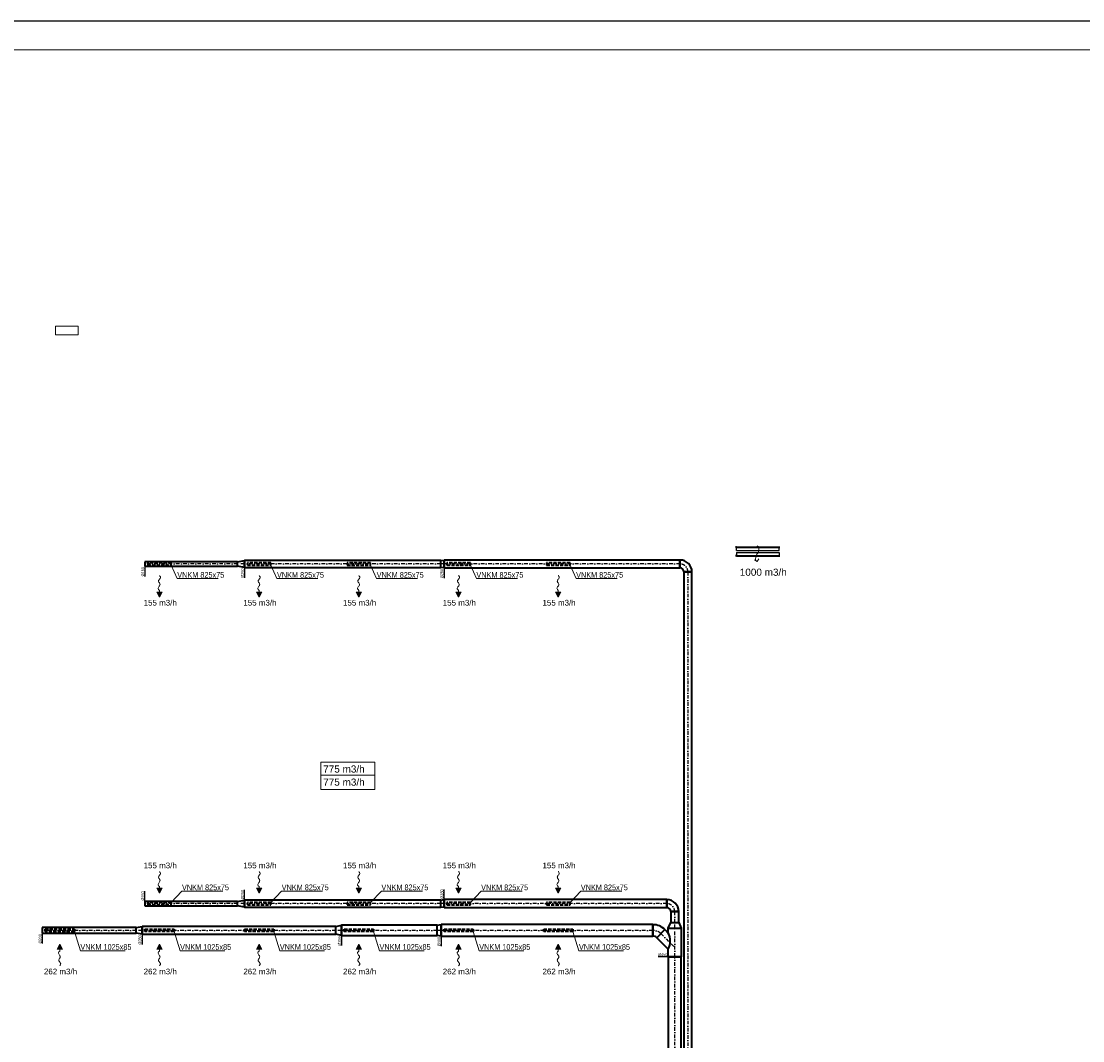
# Model space of a CAD drawing. Header units: millimetres. Extents: x 879679 to 2307614, y -211319 to 627407.
# Tile 10 of 36: x 926213 to 963474, y -149004 to -113207. Entities that reach past the tile are written whole.
import ezdxf
from ezdxf.enums import TextEntityAlignment as Align

# ---------------------------------------------------------------- set-up
doc = ezdxf.new("R2010")
doc.units = ezdxf.units.MM
doc.header["$LTSCALE"] = 10
doc.linetypes.add('Carkovana', pattern=[0.21, 0.15, -0.06])
doc.linetypes.add('DASHDOT', pattern=[25.4, 12.7, -6.35, 0, -6.35])
doc.layers.add('AA_FORMÁTY NETISK', color=40, linetype='Continuous', plot=False)
for name, color, linetype, lineweight in [('AA_FORMÁTY TISK', 7, 'Continuous', 15), ('CKSTENY_REZ', 6, 'Continuous', 50), ('Kóty_obecně', 7, 'Continuous', 25), ('Standard', 7, 'Continuous', 25), ('VZT-komponenty', 30, 'Continuous', 35), ('VZT-potrubi', 30, 'Continuous', 35), ('VZT-sipky', 50, 'Continuous', 15)]:
    doc.layers.add(name, color=color, linetype=linetype, lineweight=lineweight)
doc.layers.add('VZT-potrubi-popis', color=7, linetype='Continuous')
doc.styles.add('Arial_CE', font='arial.ttf')
doc.styles.get("Standard").update_dxf_attribs({"font": 'ic-simplex.shx', "width": 0.8})

# ---------------------------------------------------------------- blocks, each defined once
blk = doc.blocks.new('*U232', base_point=(28, -713))
at = {"linetype": 'ByBlock'}
blk.add_hatch(color=0, dxfattribs=at).paths.add_polyline_path([(791, -713), (614, -619), (614, -808)])
at = {"color": 0, "linetype": 'ByBlock', "lineweight": -2}
for p, q in [((551, -713), (614, -713)), ((791, -713), (614, -619)), ((614, -619), (614, -808)), ((791, -713), (614, -808))]:
    blk.add_line(p, q, dxfattribs=at)
blk.add_lwpolyline([(551, -713), (527, -744), (503, -758), (479, -760), (455, -751), (432, -737), (410, -721), (388, -706), (367, -696), (348, -693), (329, -696), (311, -705), (293, -716), (276, -728), (260, -738), (243, -746), (227, -749), (211, -746), (195, -738), (179, -727), (162, -713), (146, -700), (130, -689), (114, -681), (98, -678), (81, -681), (65, -689), (49, -699), (32, -711), (28, -713)], dxfattribs=at)
blk = doc.blocks.new('*U233', base_point=(0, -125))
at = {"color": 0, "linetype": 'ByBlock', "lineweight": -2}
for p, q in [((0, 125), (250, 75)), ((0, 125), (0, -125)), ((0, 125), (0, 125)), ((250, 75), (250, -75)), ((250, 75), (250, 75)), ((250, -75), (0, -125)), ((0, -125), (0, -125)), ((250, -75), (250, -75))]:
    blk.add_line(p, q, dxfattribs=at)
at = {"color": 2, "linetype": 'DASHDOT', "lineweight": 25}
blk.add_line((0, 0), (250, 0), dxfattribs=at)
blk = doc.blocks.new('*U234', base_point=(0, 75))
at = {"color": 0, "linetype": 'ByBlock', "lineweight": -2}
for p, q in [((0, 150), (0, 0)), ((3250, 150), (0, 150)), ((0, 0), (3250, 0)), ((3250, 0), (3250, 150))]:
    blk.add_line(p, q, dxfattribs=at)
at = {"color": 2, "linetype": 'DASHDOT', "lineweight": 25}
blk.add_line((0, 75), (3250, 75), dxfattribs=at)
blk = doc.blocks.new('*U235', base_point=(0, -140))
at = {"color": 0, "linetype": 'ByBlock', "lineweight": -2}
for p, q in [((0, 140), (110, 125)), ((0, 140), (0, -140)), ((0, 140), (0, 140)), ((110, 125), (110, -125)), ((110, 125), (110, 125)), ((110, -125), (0, -140)), ((0, -140), (0, -140)), ((110, -125), (110, -125))]:
    blk.add_line(p, q, dxfattribs=at)
at = {"color": 2, "linetype": 'DASHDOT', "lineweight": 25}
blk.add_line((0, 0), (110, 0), dxfattribs=at)
blk = doc.blocks.new('*U236', base_point=(6890, 125))
at = {"color": 0, "linetype": 'ByBlock', "lineweight": -2}
for p, q in [((0, 250), (0, 0)), ((6890, 250), (0, 250)), ((0, 0), (6890, 0)), ((6890, 0), (6890, 250))]:
    blk.add_line(p, q, dxfattribs=at)
at = {"color": 2, "linetype": 'DASHDOT', "lineweight": 25}
blk.add_line((0, 125), (6890, 125), dxfattribs=at)
blk = doc.blocks.new('*U237', base_point=(0, 140))
at = {"color": 0, "lineweight": -2}
for p, q in [((0, 420), (0, 140)), ((0, 420), (0, 420)), ((0, 140), (0, 140)), ((140, 0), (420, 0)), ((140, 0), (140, 0)), ((420, 0), (420, 0))]:
    blk.add_line(p, q, dxfattribs=at)
at = {"color": 2, "linetype": 'DASHDOT', "lineweight": 25}
for p, q in [((0, 280), (0, 280)), ((280, 0), (280, 0))]:
    blk.add_line(p, q, dxfattribs=at)
at = {"color": 0, "lineweight": -2}
for radius in [420, 140]:
    blk.add_arc((0, 0), radius, 0, 90, dxfattribs=at)
at = {"color": 2, "linetype": 'DASHDOT', "lineweight": 25}
blk.add_arc((0, 0), 280, 0, 90, dxfattribs=at)
blk = doc.blocks.new('*U238', base_point=(0, -140))
at = {"color": 0, "linetype": 'ByBlock', "lineweight": -2}
for p, q in [((0, 140), (210, 100)), ((0, 140), (0, -140)), ((0, 140), (0, 140)), ((210, 100), (210, -100)), ((210, 100), (210, 100)), ((210, -100), (0, -140)), ((0, -140), (0, -140)), ((210, -100), (210, -100))]:
    blk.add_line(p, q, dxfattribs=at)
at = {"color": 2, "linetype": 'DASHDOT', "lineweight": 25}
blk.add_line((0, 0), (210, 0), dxfattribs=at)
blk = doc.blocks.new('*U239', base_point=(0, 100))
at = {"color": 0, "linetype": 'ByBlock', "lineweight": -2}
for p, q in [((0, 200), (0, 0)), ((3290, 200), (0, 200)), ((0, 0), (3290, 0)), ((3290, 0), (3290, 200))]:
    blk.add_line(p, q, dxfattribs=at)
at = {"color": 2, "linetype": 'DASHDOT', "lineweight": 25}
blk.add_line((0, 100), (3290, 100), dxfattribs=at)
blk = doc.blocks.new('*U240', base_point=(0, -177.5))
at = {"color": 0, "linetype": 'ByBlock', "lineweight": -2}
for p, q in [((0, 177.5), (200, 140)), ((0, 177.5), (0, -177.5)), ((0, 177.5), (0, 177.5)), ((200, 140), (200, -140)), ((200, 140), (200, 140)), ((200, -140), (0, -177.5)), ((0, -177.5), (0, -177.5)), ((200, -140), (200, -140))]:
    blk.add_line(p, q, dxfattribs=at)
at = {"color": 2, "linetype": 'DASHDOT', "lineweight": 25}
blk.add_line((0, 0), (200, 0), dxfattribs=at)
blk = doc.blocks.new('*U241', base_point=(6800, 140))
at = {"color": 0, "linetype": 'ByBlock', "lineweight": -2}
for p, q in [((0, 280), (0, 0)), ((6800, 280), (0, 280)), ((0, 0), (6800, 0)), ((6800, 0), (6800, 280))]:
    blk.add_line(p, q, dxfattribs=at)
at = {"color": 2, "linetype": 'DASHDOT', "lineweight": 25}
blk.add_line((0, 140), (6800, 140), dxfattribs=at)
blk = doc.blocks.new('*U242', base_point=(0, -200))
at = {"color": 0, "linetype": 'ByBlock', "lineweight": -2}
for p, q in [((0, 200), (140, 177.5)), ((0, 200), (0, -200)), ((0, 200), (0, 200)), ((140, 177.5), (140, -177.5)), ((140, 177.5), (140, 177.5)), ((140, -177.5), (0, -200)), ((0, -200), (0, -200)), ((140, -177.5), (140, -177.5))]:
    blk.add_line(p, q, dxfattribs=at)
at = {"color": 2, "linetype": 'DASHDOT', "lineweight": 25}
blk.add_line((0, 0), (140, 0), dxfattribs=at)
blk = doc.blocks.new('*U243', base_point=(3360, 177.5))
at = {"color": 0, "linetype": 'ByBlock', "lineweight": -2}
for p, q in [((0, 355), (0, 0)), ((3360, 355), (0, 355)), ((0, 0), (3360, 0)), ((3360, 0), (3360, 355))]:
    blk.add_line(p, q, dxfattribs=at)
at = {"color": 2, "linetype": 'DASHDOT', "lineweight": 25}
blk.add_line((0, 177.5), (3360, 177.5), dxfattribs=at)
blk = doc.blocks.new('*U244', base_point=(1000, 450))
at = {"color": 0, "linetype": 'ByBlock', "lineweight": -2}
for p, q in [((267, 450), (668, 851)), ((668, 851), (951, 568)), ((0, 450), (0, 0)), ((0, 450), (267, 450)), ((951, 568), (833, 450)), ((833, 450), (1000, 450)), ((1000, 450), (1000, 0)), ((1000, 0), (0, 0))]:
    blk.add_line(p, q, dxfattribs=at)
at = {"color": 2, "linetype": 'DASHDOT', "lineweight": 25}
for p, q in [((810, 709), (325, 225)), ((0, 225), (1000, 225))]:
    blk.add_line(p, q, dxfattribs=at)
at = {"color": 0, "linetype": 'ByBlock', "lineweight": -2}
blk.add_arc((550, 1016), 632, 243.4349, 296.5651, dxfattribs=at)
blk = doc.blocks.new('*U245', base_point=(141, 141))
at = {"color": 0, "lineweight": -2}
for p, q in [((424, 424), (141, 141)), ((424, 424), (424, 424)), ((141, 141), (141, 141)), ((200, 0), (600, 0)), ((200, 0), (200, 0)), ((600, 0), (600, 0))]:
    blk.add_line(p, q, dxfattribs=at)
at = {"color": 2, "linetype": 'DASHDOT', "lineweight": 25}
for p, q in [((283, 283), (283, 283)), ((400, 0), (400, 0))]:
    blk.add_line(p, q, dxfattribs=at)
at = {"color": 0, "lineweight": -2}
for radius in [600, 200]:
    blk.add_arc((0, 0), radius, 0, 45, dxfattribs=at)
at = {"color": 2, "linetype": 'DASHDOT', "lineweight": 25}
blk.add_arc((0, 0), 400, 0, 45, dxfattribs=at)
blk = doc.blocks.new('*U246', base_point=(0, 225))
at = {"color": 0, "linetype": 'ByBlock', "lineweight": -2}
for p, q in [((0, 225), (200, 140)), ((0, 225), (0, -225)), ((0, 225), (0, 225)), ((200, 140), (200, -140)), ((200, 140), (200, 140)), ((200, -140), (0, -225)), ((0, -225), (0, -225)), ((200, -140), (200, -140))]:
    blk.add_line(p, q, dxfattribs=at)
at = {"color": 2, "linetype": 'DASHDOT', "lineweight": 25}
blk.add_line((0, 0), (200, 0), dxfattribs=at)
blk = doc.blocks.new('*U247', base_point=(0, 140))
at = {"color": 0, "linetype": 'ByBlock', "lineweight": -2}
for p, q in [((0, 280), (0, 0)), ((384.336, 280), (0, 280)), ((0, 0), (384.336, 0)), ((384.336, 0), (384.336, 280))]:
    blk.add_line(p, q, dxfattribs=at)
at = {"color": 2, "linetype": 'DASHDOT', "lineweight": 25}
blk.add_line((0, 140), (384.336, 140), dxfattribs=at)
blk = doc.blocks.new('*U263', base_point=(8282.5, 140))
at = {"color": 0, "linetype": 'ByBlock', "lineweight": -2}
for p, q in [((0, 280), (0, 0)), ((8282.5, 280), (0, 280)), ((0, 0), (8282.5, 0)), ((8282.5, 0), (8282.5, 280))]:
    blk.add_line(p, q, dxfattribs=at)
at = {"color": 2, "linetype": 'DASHDOT', "lineweight": 25}
blk.add_line((0, 140), (8282.5, 140), dxfattribs=at)
blk = doc.blocks.new('*U264', base_point=(0, 140))
at = {"color": 0, "linetype": 'ByBlock', "lineweight": -2}
for p, q in [((0, 280), (0, 0)), ((33424.559, 280), (0, 280)), ((0, 0), (33424.559, 0)), ((33424.559, 0), (33424.559, 280))]:
    blk.add_line(p, q, dxfattribs=at)
at = {"color": 2, "linetype": 'DASHDOT', "lineweight": 25}
blk.add_line((0, 140), (33424.559, 140), dxfattribs=at)
blk = doc.blocks.new('*U265', base_point=(7817.5, 140))
at = {"color": 0, "linetype": 'ByBlock', "lineweight": -2}
for p, q in [((0, 280), (0, 0)), ((7817.5, 280), (0, 280)), ((0, 0), (7817.5, 0)), ((7817.5, 0), (7817.5, 280))]:
    blk.add_line(p, q, dxfattribs=at)
at = {"color": 2, "linetype": 'DASHDOT', "lineweight": 25}
blk.add_line((0, 140), (7817.5, 140), dxfattribs=at)
blk = doc.blocks.new('*U266', base_point=(7430.182, 200))
at = {"color": 0, "linetype": 'ByBlock', "lineweight": -2}
for p, q in [((0, 400), (0, 0)), ((7430.182, 400), (0, 400)), ((7430.182, 0), (7430.182, 400)), ((0, 0), (7430.182, 0))]:
    blk.add_line(p, q, dxfattribs=at)
at = {"color": 2, "linetype": 'DASHDOT', "lineweight": 25}
blk.add_line((0, 200), (7430.182, 200), dxfattribs=at)
blk = doc.blocks.new('*U276', base_point=(18355.223, 225))
at = {"color": 0, "linetype": 'ByBlock', "lineweight": -2}
for p, q in [((0, 450), (0, 0)), ((18355.223, 450), (0, 450)), ((18355.223, 0), (18355.223, 450)), ((0, 0), (18355.223, 0))]:
    blk.add_line(p, q, dxfattribs=at)
at = {"color": 2, "linetype": 'DASHDOT', "lineweight": 25}
blk.add_line((0, 225), (18355.223, 225), dxfattribs=at)
blk = doc.blocks.new('*U442', base_point=(750, 0))
at = {"color": 0, "linetype": 'ByBlock', "lineweight": -2}
for p, q in [((-750, 300), (-780, 300)), ((-750, 0), (-780, 0)), ((-750, 300), (750, 300)), ((-750, 0), (750, 0)), ((750, 300), (780, 300)), ((750, 0), (780, 0))]:
    blk.add_line(p, q, dxfattribs=at)
at = {"color": 2, "linetype": 'ByBlock', "lineweight": 25}
for p, q in [((-750, 182), (-750, 300)), ((-750, 182), (750, 182)), ((-750, 118), (-750, 0)), ((-750, 118), (750, 118)), ((750, 182), (750, 300)), ((750, 118), (750, 0))]:
    blk.add_line(p, q, dxfattribs=at)

msp = doc.modelspace()

# ---------------------------------------------------------------- linework, layer by layer
at = {"layer": 'AA_FORMÁTY NETISK'}
msp.add_lwpolyline([(1005077.4, -113206.5), (886277.4, -113206.5), (886277.4, -197206.5), (1005077.4, -197206.5)], close=True, dxfattribs=at)
at = {"layer": 'AA_FORMÁTY TISK'}
msp.add_lwpolyline([(1004077.4, -114206.5), (887277.4, -114206.5), (887277.4, -196206.5), (1004077.4, -196206.5)], close=True, dxfattribs=at)
at = {"layer": 'CKSTENY_REZ', "color": 0, "linetype": 'Continuous', "lineweight": 13}
for p, q in [((927414.3, -123916.5), (927414.3, -124216.5)), ((928214.3, -123916.5), (927414.3, -123916.5)), ((928214.3, -124216.5), (928214.3, -123916.5)), ((927414.3, -124216.5), (928214.3, -124216.5))]:
    msp.add_line(p, q, dxfattribs=at)
at = {"layer": 'Kóty_obecně', "color": 0, "linetype": 'Continuous', "lineweight": 13}
for points in [[(931477.9, -132301.5), (931688.2, -132778.5), (933127.4, -132778.5)], [(934977.9, -132301.5), (935188.2, -132778.5), (936627.4, -132778.5)], [(938477.9, -132301.5), (938688.2, -132778.5), (940127.4, -132778.5)], [(941977.9, -132301.5), (942188.2, -132778.5), (943627.4, -132778.5)], [(945477.9, -132301.5), (945688.2, -132778.5), (947127.4, -132778.5)], [(931477.9, -144151.5), (931853.9, -143749.7), (933293, -143749.7)], [(934977.9, -144151.5), (935353.9, -143749.7), (936793, -143749.7)], [(938477.9, -144151.5), (938853.9, -143749.7), (940293, -143749.7)], [(941977.9, -144151.5), (942353.9, -143749.7), (943793, -143749.7)], [(945477.9, -144151.5), (945853.9, -143749.7), (947293, -143749.7)], [(928077.9, -145169), (928288.2, -145843), (929856.3, -145843)], [(931577.9, -145169), (931788.2, -145843), (933356.3, -145843)], [(935077.9, -145169), (935288.2, -145843), (936856.3, -145843)], [(938577.9, -145169), (938788.2, -145843), (940356.3, -145843)], [(942077.9, -145169), (942288.2, -145843), (943856.3, -145843)], [(945577.9, -145169), (945788.2, -145843), (947356.3, -145843)]]:
    msp.add_lwpolyline(points, dxfattribs=at)
at = {"layer": 'Standard', "color": 0, "linetype": 'Continuous', "lineweight": 13, "ltscale": 1000}
msp.add_line((936732.5, -139682.9), (938621.2, -139682.9), dxfattribs=at)
at = {"layer": 'Standard', "color": 0, "linetype": 'Continuous', "lineweight": 13}
msp.add_lwpolyline([(936732.5, -139224.4), (938621.2, -139224.4), (938621.2, -140179.9), (936732.5, -140179.9), (936732.5, -139224.4)], close=True, dxfattribs=at)
at = {"layer": 'VZT-komponenty', "color": 170, "linetype": 'Carkovana', "ltscale": 75}
for points in [[(930652.9, -132301.5), (931477.9, -132301.5), (931477.9, -132226.5), (930652.9, -132226.5)], [(934152.9, -132301.5), (934977.9, -132301.5), (934977.9, -132226.5), (934152.9, -132226.5)], [(937652.9, -132301.5), (938477.9, -132301.5), (938477.9, -132226.5), (937652.9, -132226.5)], [(941152.9, -132301.5), (941977.9, -132301.5), (941977.9, -132226.5), (941152.9, -132226.5)], [(944652.9, -132301.5), (945477.9, -132301.5), (945477.9, -132226.5), (944652.9, -132226.5)]]:
    msp.add_lwpolyline(points, close=True, dxfattribs=at)
at = {"layer": 'VZT-komponenty', "color": 10, "linetype": 'Carkovana', "ltscale": 75}
for points in [[(930652.9, -144226.5), (931477.9, -144226.5), (931477.9, -144151.5), (930652.9, -144151.5)], [(934152.9, -144226.5), (934977.9, -144226.5), (934977.9, -144151.5), (934152.9, -144151.5)], [(937652.9, -144226.5), (938477.9, -144226.5), (938477.9, -144151.5), (937652.9, -144151.5)], [(941152.9, -144226.5), (941977.9, -144226.5), (941977.9, -144151.5), (941152.9, -144151.5)], [(944652.9, -144226.5), (945477.9, -144226.5), (945477.9, -144151.5), (944652.9, -144151.5)], [(927052.9, -145084), (928077.9, -145084), (928077.9, -145169), (927052.9, -145169)], [(930552.9, -145084), (931577.9, -145084), (931577.9, -145169), (930552.9, -145169)], [(934052.9, -145084), (935077.9, -145084), (935077.9, -145169), (934052.9, -145169)], [(937552.9, -145084), (938577.9, -145084), (938577.9, -145169), (937552.9, -145169)], [(941052.9, -145084), (942077.9, -145084), (942077.9, -145169), (941052.9, -145169)], [(944552.9, -145084), (945577.9, -145084), (945577.9, -145169), (944552.9, -145169)]]:
    msp.add_lwpolyline(points, close=True, dxfattribs=at)
at = {"layer": 'VZT-potrubi-popis', "color": 2}
for p, q in [((930552.9, -132339), (930552.9, -132699)), ((934052.9, -132389), (934052.9, -132749)), ((941052.9, -132404), (941052.9, -132764)), ((930552.9, -144114), (930552.9, -143754)), ((934052.9, -144064), (934052.9, -143704)), ((941052.9, -144049), (941052.9, -143689)), ((926952.9, -145226.5), (926952.9, -145586.5)), ((930452.9, -145266.5), (930452.9, -145626.5)), ((937452.9, -145304), (937452.9, -145664)), ((940952.9, -145326.5), (940952.9, -145686.5)), ((948925.4, -146053.3), (948565.4, -146053.3))]:
    msp.add_line(p, q, dxfattribs=at)
at = {"layer": 'VZT-sipky', "ltscale": 1000}
for q in [(951948.7, -132112.5), (952102.7, -132078.7)]:
    msp.add_line((952040.6, -132173), q, dxfattribs=at)
at = {"layer": 'VZT-sipky', "start_tangent": (0.9825243, -0.1861343), "end_tangent": (0.9779153, -0.2090014)}
msp.add_spline([(952040.6, -131624.5), (952105.3, -131796.9), (952014.1, -131967.1), (952040.6, -132173)], degree=3, dxfattribs=at)

# ---------------------------------------------------------------- block references
at = {"layer": 'VZT-komponenty', "color": 170}
msp.add_blockref('*U442', (952815.4, -131976.5), dxfattribs=at)
at = {"layer": 'VZT-potrubi', "color": 170}
for name, p, rotation in [('*U234', (933802.9, -132264), 180), ('*U233', (934052.9, -132139), 180), ('*U236', (934052.9, -132264), 180), ('*U235', (941052.9, -132124), 180), ('*U263', (941052.9, -132264), 180), ('*U264', (949615.4, -132544), 270)]:
    msp.add_blockref(name, p, dxfattribs=dict(at, rotation=rotation))
msp.add_blockref('*U237', (949335.4, -132404), dxfattribs=at)
at = {"layer": 'VZT-potrubi', "color": 10}
for name, p, rotation in [('*U234', (933802.9, -144189), 180), ('*U233', (934052.9, -144064), 180), ('*U236', (934052.9, -144189), 180), ('*U235', (941052.9, -144049), 180), ('*U265', (941052.9, -144189), 180), ('*U247', (949150.4, -144853.3), 90), ('*U242', (940952.9, -144926.5), 180), ('*U266', (940952.9, -145126.5), 180), ('*U245', (948383.1, -145326.5), 45), ('*U246', (948925.4, -145053.3), 90), ('*U239', (930242.9, -145126.5), 180), ('*U238', (930452.9, -144986.5), 180), ('*U241', (930452.9, -145126.5), 180), ('*U240', (937452.9, -144949), 180), ('*U243', (937452.9, -145126.5), 180), ('*U244', (948925.4, -145053.3), 90), ('*U276', (949150.4, -146053.3), 90)]:
    msp.add_blockref(name, p, dxfattribs=dict(at, rotation=rotation))
msp.add_blockref('*U237', (948870.4, -144329), dxfattribs=at)
at = {"layer": 'VZT-sipky', "rotation": 270}
for p in [(931065.4, -132666.1), (934565.4, -132666.1), (938065.4, -132666.1), (941565.4, -132666.1), (945065.4, -132666.1), (931065.4, -143061.3), (934565.4, -143061.3), (938065.4, -143061.3), (941565.4, -143061.3), (945065.4, -143061.3)]:
    msp.add_blockref('*U232', p, dxfattribs=at)
at = {"layer": 'VZT-sipky', "xscale": -1, "rotation": 270}
for p in [(927565.4, -146376), (931065.4, -146376), (934565.4, -146376), (938065.4, -146376), (941565.4, -146376), (945065.4, -146376)]:
    msp.add_blockref('*U232', p, dxfattribs=at)

# ---------------------------------------------------------------- texts
at = {"layer": 'Kóty_obecně', "color": 0, "linetype": 'Continuous', "lineweight": 13, "char_height": 200, "attachment_point": 1, "line_spacing_factor": 0.903614}
for s, insert, width in [('\\fArial CE|b0|i0|c0|p0;\\C7;\\W0.8;VNKM 825x75', (931690.4, -132546.6), 1500), ('\\fArial CE|b0|i0|c0|p0;\\C7;\\W0.8;VNKM 825x75', (935190.4, -132546.6), 1500), ('\\fArial CE|b0|i0|c0|p0;\\C7;\\W0.8;VNKM 825x75', (938690.4, -132546.6), 1500), ('\\fArial CE|b0|i0|c0|p0;\\C7;\\W0.8;VNKM 825x75', (942190.4, -132546.6), 1500), ('\\fArial CE|b0|i0|c0|p0;\\C7;\\W0.8;VNKM 825x75', (945690.4, -132546.6), 1500), ('\\fArial CE|b0|i0|c0|p0;\\C7;\\W0.8;VNKM 825x75', (931856, -143517.8), 1500), ('\\fArial CE|b0|i0|c0|p0;\\C7;\\W0.8;VNKM 825x75', (935356, -143517.8), 1500), ('\\fArial CE|b0|i0|c0|p0;\\C7;\\W0.8;VNKM 825x75', (938856, -143517.8), 1500), ('\\fArial CE|b0|i0|c0|p0;\\C7;\\W0.8;VNKM 825x75', (942356, -143517.8), 1500), ('\\fArial CE|b0|i0|c0|p0;\\C7;\\W0.8;VNKM 825x75', (945856, -143517.8), 1500), ('\\fArial CE|b0|i0|c0|p0;\\C7;\\W0.8;VNKM 1025x85', (928290.4, -145611.1), 1745.804), ('\\fArial CE|b0|i0|c0|p0;\\C7;\\W0.8;VNKM 1025x85', (931790.4, -145611.1), 1745.804), ('\\fArial CE|b0|i0|c0|p0;\\C7;\\W0.8;VNKM 1025x85', (935290.4, -145611.1), 1745.804), ('\\fArial CE|b0|i0|c0|p0;\\C7;\\W0.8;VNKM 1025x85', (938790.4, -145611.1), 1745.804), ('\\fArial CE|b0|i0|c0|p0;\\C7;\\W0.8;VNKM 1025x85', (942290.4, -145611.1), 1745.804), ('\\fArial CE|b0|i0|c0|p0;\\C7;\\W0.8;VNKM 1025x85', (945790.4, -145611.1), 1745.804)]:
    msp.add_mtext(s, dxfattribs=dict(at, insert=insert, width=width))
at = {"layer": 'Kóty_obecně', "color": 0, "linetype": 'Continuous', "lineweight": 13, "attachment_point": 7, "style": 'Arial_CE'}
for s, insert, char_height, width in [('{\\C7;1000 m3/h}\\P', (951434.8, -132680.8), 250, 1687.5), ('{\\C7;155 m3/h}\\P', (930509.5, -133726), 200, 1270), ('{\\C7;155 m3/h}\\P', (934009.5, -133726), 200, 1270), ('{\\C7;155 m3/h}\\P', (937509.5, -133726), 200, 1270), ('{\\C7;155 m3/h}\\P', (941009.5, -133726), 200, 1270), ('{\\C7;155 m3/h}\\P', (944509.5, -133726), 200, 1270), ('{\\fArial CE|i0|b0;\\H250.000000;\\W1.000000;\\C7;775 m3/h}\\P', (936812.8, -139591.2), 250, 1587.5), ('{\\fArial CE|i0|b0;\\H250.000000;\\W1.000000;\\C7;775 m3/h}\\P', (936812.8, -140051.2), 250, 1587.5), ('{\\C7;155 m3/h}\\P', (930509.5, -142950.2), 200, 1270), ('{\\C7;155 m3/h}\\P', (934009.5, -142950.2), 200, 1270), ('{\\C7;155 m3/h}\\P', (937509.5, -142950.2), 200, 1270), ('{\\C7;155 m3/h}\\P', (941009.5, -142950.2), 200, 1270), ('{\\C7;155 m3/h}\\P', (944509.5, -142950.2), 200, 1270), ('{\\C7;262 m3/h}\\P', (927009.5, -146674.6), 200, 1270), ('{\\C7;262 m3/h}\\P', (930509.5, -146674.6), 200, 1270), ('{\\C7;262 m3/h}\\P', (934009.5, -146674.6), 200, 1270), ('{\\C7;262 m3/h}\\P', (937509.5, -146674.6), 200, 1270), ('{\\C7;262 m3/h}\\P', (941009.5, -146674.6), 200, 1270), ('{\\C7;262 m3/h}\\P', (944509.5, -146674.6), 200, 1270)]:
    msp.add_mtext(s, dxfattribs=dict(at, insert=insert, char_height=char_height, width=width))
at = {"layer": 'VZT-potrubi-popis', "color": 3, "width": 0.8}
for s, p in [('%%c150', (930527.9, -132699)), ('%%c250', (934027.9, -132749)), ('%%c280', (941027.9, -132764)), ('%%c200', (926927.9, -145586.5)), ('%%c280', (930427.9, -145626.5)), ('%%c355', (937427.9, -145664)), ('%%c400', (940927.9, -145686.5))]:
    msp.add_text(s, height=100, rotation=90, dxfattribs=at).set_placement(p)
for s, p in [('%%c150', (930527.9, -143754)), ('%%c250', (934027.9, -143704)), ('%%c280', (941027.9, -143689))]:
    msp.add_text(s, height=100, rotation=90, dxfattribs=at).set_placement(p, align=Align.RIGHT)
msp.add_text('%%c450', height=100, dxfattribs=at).set_placement((948565.4, -146028.3))

doc.saveas('drawing.dxf')
